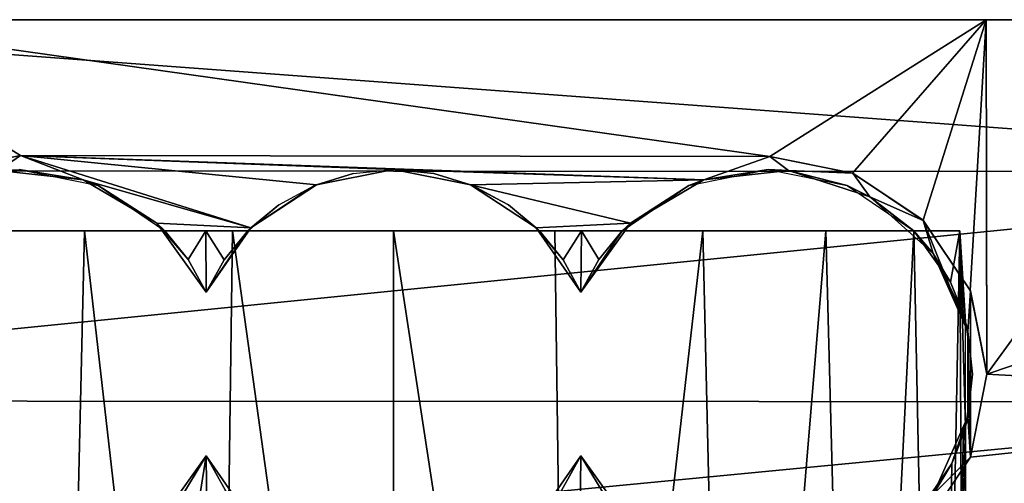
# Model space of a CAD drawing. Header units: millimetres. Extents: x 306.4 to 326.4, y -1558.6 to -1526.1.
# Tile 4 of 9: x 313.7 to 320.9, y -1552 to -1548.6. Entities that reach past the tile are written whole.
import ezdxf

# ---------------------------------------------------------------- set-up
doc = ezdxf.new("R2010")
doc.units = ezdxf.units.MM
doc.header["$LTSCALE"] = 65.185185
for name, color, linetype in [('20', 7, 'CONTINUOUS'), ('29', 7, 'CONTINUOUS'), ('41', 7, 'CONTINUOUS'), ('56', 7, 'CONTINUOUS'), ('57', 7, 'CONTINUOUS'), ('59', 7, 'CONTINUOUS'), ('60', 7, 'CONTINUOUS'), ('62', 7, 'CONTINUOUS'), ('63', 7, 'CONTINUOUS'), ('64', 7, 'CONTINUOUS'), ('65', 7, 'CONTINUOUS'), ('66', 7, 'CONTINUOUS'), ('67', 7, 'CONTINUOUS'), ('68', 7, 'CONTINUOUS'), ('69', 7, 'CONTINUOUS'), ('70', 7, 'CONTINUOUS')]:
    doc.layers.add(name, color=color, linetype=linetype)

msp = doc.modelspace()

# ---------------------------------------------------------------- linework, layer by layer
at = {"layer": '20', "linetype": 'Continuous'}
for points in [[(320.7506, -1548.5937, 3036.1622), (320.7575, -1551.1937, 3036.1622), (322.6506, -1548.5937, 3036.1622), (320.7506, -1548.5937, 3036.1622)], [(320.7575, -1551.1937, 3036.1622), (325.1602, -1549.7077, 3036.1622), (322.6506, -1548.5937, 3036.1622), (320.7575, -1551.1937, 3036.1622)], [(324.4583, -1551.3976, 3036.1622), (325.1602, -1549.7077, 3036.1622), (320.7575, -1551.1937, 3036.1622), (324.4583, -1551.3976, 3036.1622)], [(320.6368, -1551.8046, 3036.1622), (324.4583, -1551.3976, 3036.1622), (320.7575, -1551.1937, 3036.1622), (320.6368, -1551.8046, 3036.1622)], [(319.7746, -1552.6698, 3036.1622), (324.4583, -1551.3976, 3036.1622), (320.2917, -1552.3228, 3036.1622), (319.7746, -1552.6698, 3036.1622)], [(323.3428, -1552.8481, 3036.1622), (324.4583, -1551.3976, 3036.1622), (319.7746, -1552.6698, 3036.1622), (323.3428, -1552.8481, 3036.1622)], [(320.2917, -1552.3228, 3036.1622), (324.4583, -1551.3976, 3036.1622), (320.6368, -1551.8046, 3036.1622), (320.2917, -1552.3228, 3036.1622)]]:
    msp.add_3dface(points, dxfattribs=at)
at = {"layer": '29', "linetype": 'Continuous'}
for points in [[(325.1602, -1549.7077, 2525.7622), (307.6373, -1549.7031, 2525.7622), (310.1506, -1548.5937, 2525.7622), (325.1602, -1549.7077, 2525.7622)], [(322.6506, -1548.5937, 2525.7622), (325.1602, -1549.7077, 2525.7622), (310.1506, -1548.5937, 2525.7622), (322.6506, -1548.5937, 2525.7622)], [(308.334, -1551.3898, 2525.7622), (307.6373, -1549.7031, 2525.7622), (325.1602, -1549.7077, 2525.7622), (308.334, -1551.3898, 2525.7622)], [(324.4583, -1551.3976, 2525.7622), (308.334, -1551.3898, 2525.7622), (325.1602, -1549.7077, 2525.7622), (324.4583, -1551.3976, 2525.7622)], [(309.4433, -1552.8388, 2525.7622), (308.334, -1551.3898, 2525.7622), (324.4583, -1551.3976, 2525.7622), (309.4433, -1552.8388, 2525.7622)], [(323.3428, -1552.8481, 2525.7622), (309.4433, -1552.8388, 2525.7622), (324.4583, -1551.3976, 2525.7622), (323.3428, -1552.8481, 2525.7622)]]:
    msp.add_3dface(points, dxfattribs=at)
at = {"layer": '41', "linetype": 'Continuous'}
for points in [[(322.6506, -1548.5937, 2525.7622), (310.1506, -1548.5937, 3036.1622), (312.0506, -1548.5937, 3032.1622), (322.6506, -1548.5937, 2525.7622)], [(310.1506, -1548.5937, 3036.1622), (322.6506, -1548.5937, 2525.7622), (310.1506, -1548.5937, 2525.7622), (310.1506, -1548.5937, 3036.1622)], [(322.6506, -1548.5937, 2525.7622), (312.0506, -1548.5937, 3032.1622), (320.7506, -1548.5937, 3032.1622), (322.6506, -1548.5937, 2525.7622)], [(320.7506, -1548.5937, 3036.1622), (322.6506, -1548.5937, 2525.7622), (320.7506, -1548.5937, 3032.1622), (320.7506, -1548.5937, 3036.1622)], [(320.7506, -1548.5937, 3036.1622), (322.6506, -1548.5937, 3036.1622), (322.6506, -1548.5937, 2525.7622), (320.7506, -1548.5937, 3036.1622)]]:
    msp.add_3dface(points, dxfattribs=at)
at = {"layer": '56', "linetype": 'Continuous'}
for points in [[(320.7506, -1548.5937, 3032.1622), (312.0506, -1548.5937, 3032.1622), (319.1624, -1549.5978, 3032.1622), (320.7506, -1548.5937, 3032.1622)], [(313.6601, -1549.5896, 3032.1622), (312.0506, -1548.5937, 3032.1622), (313.0464, -1549.7117, 3032.1622), (313.6601, -1549.5896, 3032.1622)], [(312.0506, -1548.5937, 3032.1622), (313.6601, -1549.5896, 3032.1622), (319.1624, -1549.5978, 3032.1622), (312.0506, -1548.5937, 3032.1622)], [(319.7714, -1549.7194, 3032.1622), (320.7506, -1548.5937, 3032.1622), (319.1624, -1549.5978, 3032.1622), (319.7714, -1549.7194, 3032.1622)], [(320.288, -1550.064, 3032.1622), (320.7506, -1548.5937, 3032.1622), (319.7714, -1549.7194, 3032.1622), (320.288, -1550.064, 3032.1622)], [(320.6342, -1550.5797, 3032.1622), (320.7506, -1548.5937, 3032.1622), (320.288, -1550.064, 3032.1622), (320.6342, -1550.5797, 3032.1622)], [(320.7575, -1551.1883, 3032.1622), (320.7506, -1548.5937, 3032.1622), (320.6342, -1550.5797, 3032.1622), (320.7575, -1551.1883, 3032.1622)]]:
    msp.add_3dface(points, dxfattribs=at)
at = {"layer": '57', "linetype": 'Continuous'}
for points in [[(313.6601, -1549.5896, 3021.1622), (313.0464, -1549.7117, 3032.1622), (313.0463, -1549.7118, 3021.1622), (313.6601, -1549.5896, 3021.1622)], [(313.6601, -1549.5896, 3032.1622), (313.0464, -1549.7117, 3032.1622), (313.6601, -1549.5896, 3021.1622), (313.6601, -1549.5896, 3032.1622)]]:
    msp.add_3dface(points, dxfattribs=at)
at = {"layer": '59', "linetype": 'Continuous'}
for points in [[(319.7714, -1549.7194, 3032.1622), (319.1624, -1549.5978, 3032.1622), (319.7728, -1549.72, 3021.1622), (319.7714, -1549.7194, 3032.1622)], [(319.7728, -1549.72, 3021.1622), (319.1624, -1549.5978, 3032.1622), (319.1624, -1549.5978, 3021.1622), (319.7728, -1549.72, 3021.1622)], [(320.288, -1550.064, 3032.1622), (319.7714, -1549.7194, 3032.1622), (319.7728, -1549.72, 3021.1622), (320.288, -1550.064, 3032.1622)], [(320.2902, -1550.0662, 3021.1622), (320.288, -1550.064, 3032.1622), (319.7728, -1549.72, 3021.1622), (320.2902, -1550.0662, 3021.1622)], [(320.6342, -1550.5797, 3032.1622), (320.288, -1550.064, 3032.1622), (320.2902, -1550.0662, 3021.1622), (320.6342, -1550.5797, 3032.1622)], [(320.6359, -1550.5839, 3021.1622), (320.6342, -1550.5797, 3032.1622), (320.2902, -1550.0662, 3021.1622), (320.6359, -1550.5839, 3021.1622)], [(320.7575, -1551.1883, 3032.1622), (320.6342, -1550.5797, 3032.1622), (320.6359, -1550.5839, 3021.1622), (320.7575, -1551.1883, 3032.1622)], [(320.7575, -1551.1944, 3021.1622), (320.7575, -1551.1883, 3032.1622), (320.6359, -1550.5839, 3021.1622), (320.7575, -1551.1944, 3021.1622)], [(320.6366, -1551.805, 3021.1622), (320.6368, -1551.8046, 3036.1622), (320.7575, -1551.1944, 3021.1622), (320.6366, -1551.805, 3021.1622)], [(320.7575, -1551.1944, 3021.1622), (320.6368, -1551.8046, 3036.1622), (320.7575, -1551.1937, 3032.1622), (320.7575, -1551.1944, 3021.1622)], [(320.7575, -1551.1937, 3036.1622), (320.7575, -1551.1937, 3032.1622), (320.6368, -1551.8046, 3036.1622), (320.7575, -1551.1937, 3036.1622)], [(320.7575, -1551.1883, 3032.1622), (320.7575, -1551.1944, 3021.1622), (320.7575, -1551.191, 3032.1622), (320.7575, -1551.1883, 3032.1622)], [(320.7575, -1551.191, 3032.1622), (320.7575, -1551.1944, 3021.1622), (320.7575, -1551.1937, 3032.1622), (320.7575, -1551.191, 3032.1622)], [(320.2914, -1552.3231, 3021.1622), (320.2917, -1552.3228, 3036.1622), (320.6366, -1551.805, 3021.1622), (320.2914, -1552.3231, 3021.1622)], [(320.2917, -1552.3228, 3036.1622), (320.6368, -1551.8046, 3036.1622), (320.6366, -1551.805, 3021.1622), (320.2917, -1552.3228, 3036.1622)]]:
    msp.add_3dface(points, dxfattribs=at)
at = {"layer": '60', "linetype": 'Continuous'}
for points in [[(320.7575, -1551.1937, 3036.1622), (320.7506, -1548.5937, 3036.1622), (320.7506, -1548.5937, 3032.1622), (320.7575, -1551.1937, 3036.1622)], [(320.7575, -1551.1937, 3036.1622), (320.7506, -1548.5937, 3032.1622), (320.7575, -1551.1883, 3032.1622), (320.7575, -1551.1937, 3036.1622)], [(320.7575, -1551.1937, 3036.1622), (320.7575, -1551.1883, 3032.1622), (320.7575, -1551.191, 3032.1622), (320.7575, -1551.1937, 3036.1622)], [(320.7575, -1551.1937, 3036.1622), (320.7575, -1551.191, 3032.1622), (320.7575, -1551.1937, 3032.1622), (320.7575, -1551.1937, 3036.1622)]]:
    msp.add_3dface(points, dxfattribs=at)
at = {"layer": '62', "linetype": 'Continuous'}
for points in [[(313.6601, -1549.5896, 3021.1622), (313.0463, -1549.7118, 3021.1622), (313.5, -1549.7013, 3021.1622), (313.6601, -1549.5896, 3021.1622)], [(314.1218, -1549.7696, 3021.1622), (313.6601, -1549.5896, 3021.1622), (313.5, -1549.7013, 3021.1622), (314.1218, -1549.7696, 3021.1622)], [(319.1624, -1549.5978, 3021.1622), (313.6601, -1549.5896, 3021.1622), (318.6794, -1549.7696, 3021.1622), (319.1624, -1549.5978, 3021.1622)], [(318.6794, -1549.7696, 3021.1622), (313.6601, -1549.5896, 3021.1622), (316.4006, -1549.6937, 3021.1622), (318.6794, -1549.7696, 3021.1622)], [(316.4006, -1549.6937, 3021.1622), (313.6601, -1549.5896, 3021.1622), (315.8351, -1549.8044, 3021.1622), (316.4006, -1549.6937, 3021.1622)], [(315.8351, -1549.8044, 3021.1622), (313.6601, -1549.5896, 3021.1622), (315.3531, -1550.1201, 3021.1622), (315.8351, -1549.8044, 3021.1622)], [(315.3531, -1550.1201, 3021.1622), (313.6601, -1549.5896, 3021.1622), (314.1218, -1549.7696, 3021.1622), (315.3531, -1550.1201, 3021.1622)], [(319.3012, -1549.7013, 3021.1622), (319.1624, -1549.5978, 3021.1622), (318.6794, -1549.7696, 3021.1622), (319.3012, -1549.7013, 3021.1622)], [(319.7728, -1549.72, 3021.1622), (319.1624, -1549.5978, 3021.1622), (319.3012, -1549.7013, 3021.1622), (319.7728, -1549.72, 3021.1622)], [(316.9661, -1549.8044, 3021.1622), (318.6794, -1549.7696, 3021.1622), (316.4006, -1549.6937, 3021.1622), (316.9661, -1549.8044, 3021.1622)], [(319.8967, -1549.8924, 3021.1622), (319.7728, -1549.72, 3021.1622), (319.3012, -1549.7013, 3021.1622), (319.8967, -1549.8924, 3021.1622)], [(320.2902, -1550.0662, 3021.1622), (319.7728, -1549.72, 3021.1622), (319.8967, -1549.8924, 3021.1622), (320.2902, -1550.0662, 3021.1622)], [(314.6616, -1550.0856, 3021.1622), (315.3531, -1550.1201, 3021.1622), (314.1218, -1549.7696, 3021.1622), (314.6616, -1550.0856, 3021.1622)], [(318.1396, -1550.0856, 3021.1622), (318.6794, -1549.7696, 3021.1622), (316.9661, -1549.8044, 3021.1622), (318.1396, -1550.0856, 3021.1622)], [(317.4482, -1550.1201, 3021.1622), (318.1396, -1550.0856, 3021.1622), (316.9661, -1549.8044, 3021.1622), (317.4482, -1550.1201, 3021.1622)], [(320.3626, -1550.3098, 3021.1622), (320.2902, -1550.0662, 3021.1622), (319.8967, -1549.8924, 3021.1622), (320.3626, -1550.3098, 3021.1622)], [(315.0256, -1550.5942, 3021.1622), (315.3531, -1550.1201, 3021.1622), (314.6616, -1550.0856, 3021.1622), (315.0256, -1550.5942, 3021.1622)], [(317.7756, -1550.5942, 3021.1622), (318.1396, -1550.0856, 3021.1622), (317.4482, -1550.1201, 3021.1622), (317.7756, -1550.5942, 3021.1622)], [(320.6176, -1550.8809, 3021.1622), (320.2902, -1550.0662, 3021.1622), (320.3626, -1550.3098, 3021.1622), (320.6176, -1550.8809, 3021.1622)], [(320.6359, -1550.5839, 3021.1622), (320.2902, -1550.0662, 3021.1622), (320.6176, -1550.8809, 3021.1622), (320.6359, -1550.5839, 3021.1622)], [(320.6366, -1551.805, 3021.1622), (320.6359, -1550.5839, 3021.1622), (320.6176, -1550.8809, 3021.1622), (320.6366, -1551.805, 3021.1622)], [(320.6366, -1551.805, 3021.1622), (320.7575, -1551.1944, 3021.1622), (320.6359, -1550.5839, 3021.1622), (320.6366, -1551.805, 3021.1622)], [(320.6176, -1551.5064, 3021.1622), (320.6366, -1551.805, 3021.1622), (320.6176, -1550.8809, 3021.1622), (320.6176, -1551.5064, 3021.1622)], [(320.3626, -1552.0775, 3021.1622), (320.6366, -1551.805, 3021.1622), (320.6176, -1551.5064, 3021.1622), (320.3626, -1552.0775, 3021.1622)], [(315.3531, -1552.2673, 3021.1622), (315.0256, -1551.7932, 3021.1622), (314.6616, -1552.3018, 3021.1622), (315.3531, -1552.2673, 3021.1622)], [(317.7756, -1551.7932, 3021.1622), (317.4482, -1552.2673, 3021.1622), (318.1396, -1552.3018, 3021.1622), (317.7756, -1551.7932, 3021.1622)], [(320.2914, -1552.3231, 3021.1622), (320.6366, -1551.805, 3021.1622), (320.3626, -1552.0775, 3021.1622), (320.2914, -1552.3231, 3021.1622)]]:
    msp.add_3dface(points, dxfattribs=at)
at = {"layer": '63', "linetype": 'Continuous'}
for points in [[(319.1624, -1549.5978, 3032.1622), (313.6601, -1549.5896, 3032.1622), (313.6601, -1549.5896, 3021.1622), (319.1624, -1549.5978, 3032.1622)], [(319.1624, -1549.5978, 3032.1622), (313.6601, -1549.5896, 3021.1622), (319.1624, -1549.5978, 3021.1622), (319.1624, -1549.5978, 3032.1622)]]:
    msp.add_3dface(points, dxfattribs=at)
at = {"layer": '64', "linetype": 'Continuous'}
for points in [[(315.0256, -1551.7932, 3016.4307), (315.3531, -1552.2673, 3021.1622), (315.1675, -1552.0477, 3016.4771), (315.0256, -1551.7932, 3016.4307)], [(315.0256, -1551.7932, 3021.1622), (315.3531, -1552.2673, 3021.1622), (315.0256, -1551.7932, 3016.4307), (315.0256, -1551.7932, 3021.1622)], [(317.4482, -1552.2673, 3021.1622), (317.7756, -1551.7932, 3021.1622), (317.6338, -1552.0477, 3016.4771), (317.4482, -1552.2673, 3021.1622)], [(317.6338, -1552.0477, 3016.4771), (317.7756, -1551.7932, 3021.1622), (317.7756, -1551.7932, 3016.4307), (317.6338, -1552.0477, 3016.4771)]]:
    msp.add_3dface(points, dxfattribs=at)
at = {"layer": '65', "linetype": 'Continuous'}
for points in [[(319.1506, -1549.6937, 3012.4622), (318.6794, -1549.7696, 3021.1622), (318.5697, -1549.8107, 3012.4622), (319.1506, -1549.6937, 3012.4622)], [(319.3012, -1549.7013, 3021.1622), (318.6794, -1549.7696, 3021.1622), (319.1506, -1549.6937, 3012.4622), (319.3012, -1549.7013, 3021.1622)], [(319.7315, -1549.8107, 3012.4622), (319.3012, -1549.7013, 3021.1622), (319.1506, -1549.6937, 3012.4622), (319.7315, -1549.8107, 3012.4622)], [(319.8967, -1549.8924, 3021.1622), (319.3012, -1549.7013, 3021.1622), (319.7315, -1549.8107, 3012.4622), (319.8967, -1549.8924, 3021.1622)], [(318.5697, -1549.8107, 3012.4622), (318.1396, -1550.0856, 3021.1622), (318.0794, -1550.1437, 3016.3121), (318.5697, -1549.8107, 3012.4622)], [(318.0794, -1550.1437, 3012.4622), (318.5697, -1549.8107, 3012.4622), (318.0794, -1550.1437, 3016.3121), (318.0794, -1550.1437, 3012.4622)], [(318.6794, -1549.7696, 3021.1622), (318.1396, -1550.0856, 3021.1622), (318.5697, -1549.8107, 3012.4622), (318.6794, -1549.7696, 3021.1622)], [(320.2218, -1550.1437, 3012.4622), (319.8967, -1549.8924, 3021.1622), (319.7315, -1549.8107, 3012.4622), (320.2218, -1550.1437, 3012.4622)], [(320.3626, -1550.3098, 3021.1622), (319.8967, -1549.8924, 3021.1622), (320.2218, -1550.1437, 3014.2053), (320.3626, -1550.3098, 3021.1622)], [(319.8967, -1549.8924, 3021.1622), (320.2218, -1550.1437, 3012.4622), (320.2218, -1550.1437, 3014.2053), (319.8967, -1549.8924, 3021.1622)], [(318.1396, -1550.0856, 3021.1622), (317.7756, -1550.5942, 3021.1622), (318.0794, -1550.1437, 3016.3121), (318.1396, -1550.0856, 3021.1622)], [(318.0794, -1550.1437, 3016.3121), (317.7756, -1550.5942, 3021.1622), (317.9077, -1550.3539, 3016.3825), (318.0794, -1550.1437, 3016.3121)], [(320.4907, -1550.5198, 3013.4165), (320.3626, -1550.3098, 3021.1622), (320.2218, -1550.1437, 3014.2053), (320.4907, -1550.5198, 3013.4165)], [(320.6176, -1550.8809, 3021.1622), (320.3626, -1550.3098, 3021.1622), (320.6006, -1550.8096, 3012.4622), (320.6176, -1550.8809, 3021.1622)], [(320.6006, -1550.8096, 3012.4622), (320.3626, -1550.3098, 3021.1622), (320.5832, -1550.749, 3012.8444), (320.6006, -1550.8096, 3012.4622)], [(320.5832, -1550.749, 3012.8444), (320.3626, -1550.3098, 3021.1622), (320.4907, -1550.5198, 3013.4165), (320.5832, -1550.749, 3012.8444)], [(317.9077, -1550.3539, 3016.3825), (317.7756, -1550.5942, 3021.1622), (317.7756, -1550.5942, 3016.4307), (317.9077, -1550.3539, 3016.3825)], [(320.6506, -1551.1937, 3012.4622), (320.6176, -1550.8809, 3021.1622), (320.6006, -1550.8096, 3012.4622), (320.6506, -1551.1937, 3012.4622)], [(320.6176, -1551.5064, 3021.1622), (320.6176, -1550.8809, 3021.1622), (320.6506, -1551.1937, 3012.4622), (320.6176, -1551.5064, 3021.1622)], [(320.6006, -1551.5777, 3012.4622), (320.6176, -1551.5064, 3021.1622), (320.6506, -1551.1937, 3012.4622), (320.6006, -1551.5777, 3012.4622)], [(320.3626, -1552.0775, 3021.1622), (320.6176, -1551.5064, 3021.1622), (320.4995, -1551.8498, 3013.3782), (320.3626, -1552.0775, 3021.1622)], [(320.4995, -1551.8498, 3013.3782), (320.6176, -1551.5064, 3021.1622), (320.5843, -1551.6348, 3012.8323), (320.4995, -1551.8498, 3013.3782)], [(320.5843, -1551.6348, 3012.8323), (320.6176, -1551.5064, 3021.1622), (320.6006, -1551.5777, 3012.4622), (320.5843, -1551.6348, 3012.8323)], [(317.7756, -1551.7932, 3021.1622), (318.1396, -1552.3018, 3021.1622), (317.7756, -1551.7932, 3016.4307), (317.7756, -1551.7932, 3021.1622)], [(317.7756, -1551.7932, 3016.4307), (318.1396, -1552.3018, 3021.1622), (317.9791, -1552.1305, 3016.3543), (317.7756, -1551.7932, 3016.4307)], [(320.2523, -1552.2116, 3014.1367), (320.3626, -1552.0775, 3021.1622), (320.4995, -1551.8498, 3013.3782), (320.2523, -1552.2116, 3014.1367)]]:
    msp.add_3dface(points, dxfattribs=at)
at = {"layer": '66', "linetype": 'Continuous'}
for points in [[(316.1043, -1549.7232, 3012.4622), (315.8351, -1549.8044, 3021.1622), (315.8197, -1549.8107, 3012.4622), (316.1043, -1549.7232, 3012.4622)], [(316.4006, -1549.6937, 3021.1622), (315.8351, -1549.8044, 3021.1622), (316.4006, -1549.6937, 3012.4622), (316.4006, -1549.6937, 3021.1622)], [(316.4006, -1549.6937, 3012.4622), (315.8351, -1549.8044, 3021.1622), (316.1043, -1549.7232, 3012.4622), (316.4006, -1549.6937, 3012.4622)], [(316.9661, -1549.8044, 3021.1622), (316.4006, -1549.6937, 3021.1622), (316.6969, -1549.7232, 3012.4622), (316.9661, -1549.8044, 3021.1622)], [(316.6969, -1549.7232, 3012.4622), (316.4006, -1549.6937, 3021.1622), (316.4006, -1549.6937, 3012.4622), (316.6969, -1549.7232, 3012.4622)], [(316.9815, -1549.8107, 3012.4622), (316.9661, -1549.8044, 3021.1622), (316.6969, -1549.7232, 3012.4622), (316.9815, -1549.8107, 3012.4622)], [(315.8351, -1549.8044, 3021.1622), (315.3531, -1550.1201, 3021.1622), (315.8197, -1549.8107, 3012.4622), (315.8351, -1549.8044, 3021.1622)], [(315.8197, -1549.8107, 3012.4622), (315.3531, -1550.1201, 3021.1622), (315.5579, -1549.9528, 3012.4622), (315.8197, -1549.8107, 3012.4622)], [(317.2433, -1549.9528, 3012.4622), (316.9661, -1549.8044, 3021.1622), (316.9815, -1549.8107, 3012.4622), (317.2433, -1549.9528, 3012.4622)], [(317.4482, -1550.1201, 3021.1622), (316.9661, -1549.8044, 3021.1622), (317.2433, -1549.9528, 3012.4622), (317.4482, -1550.1201, 3021.1622)], [(315.3294, -1550.1437, 3012.4622), (315.5579, -1549.9528, 3012.4622), (315.3294, -1550.1437, 3016.5233), (315.3294, -1550.1437, 3012.4622)], [(315.5579, -1549.9528, 3012.4622), (315.3531, -1550.1201, 3021.1622), (315.3294, -1550.1437, 3016.5233), (315.5579, -1549.9528, 3012.4622)], [(317.4718, -1550.1437, 3012.4622), (317.4482, -1550.1201, 3021.1622), (317.2433, -1549.9528, 3012.4622), (317.4718, -1550.1437, 3012.4622)], [(315.3531, -1550.1201, 3021.1622), (315.0256, -1550.5942, 3021.1622), (315.3294, -1550.1437, 3016.5233), (315.3531, -1550.1201, 3021.1622)], [(315.3294, -1550.1437, 3016.5233), (315.0256, -1550.5942, 3021.1622), (315.1559, -1550.3565, 3016.4735), (315.3294, -1550.1437, 3016.5233)], [(317.6453, -1550.3565, 3016.4735), (317.4482, -1550.1201, 3021.1622), (317.4718, -1550.1437, 3016.5233), (317.6453, -1550.3565, 3016.4735)], [(317.4482, -1550.1201, 3021.1622), (317.4718, -1550.1437, 3012.4622), (317.4718, -1550.1437, 3016.5233), (317.4482, -1550.1201, 3021.1622)], [(317.7756, -1550.5942, 3016.4307), (317.4482, -1550.1201, 3021.1622), (317.6453, -1550.3565, 3016.4735), (317.7756, -1550.5942, 3016.4307)], [(317.7756, -1550.5942, 3021.1622), (317.4482, -1550.1201, 3021.1622), (317.7756, -1550.5942, 3016.4307), (317.7756, -1550.5942, 3021.1622)], [(315.1559, -1550.3565, 3016.4735), (315.0256, -1550.5942, 3021.1622), (315.0256, -1550.5942, 3016.4307), (315.1559, -1550.3565, 3016.4735)]]:
    msp.add_3dface(points, dxfattribs=at)
at = {"layer": '67', "linetype": 'Continuous'}
for points in [[(314.1218, -1549.7696, 3021.1622), (313.5, -1549.7013, 3021.1622), (313.6506, -1549.6937, 3012.4622), (314.1218, -1549.7696, 3021.1622)], [(314.2315, -1549.8107, 3012.4622), (314.1218, -1549.7696, 3021.1622), (313.6506, -1549.6937, 3012.4622), (314.2315, -1549.8107, 3012.4622)], [(314.6616, -1550.0856, 3021.1622), (314.1218, -1549.7696, 3021.1622), (314.2315, -1549.8107, 3012.4622), (314.6616, -1550.0856, 3021.1622)], [(314.7218, -1550.1437, 3012.4622), (314.6616, -1550.0856, 3021.1622), (314.2315, -1549.8107, 3012.4622), (314.7218, -1550.1437, 3012.4622)], [(315.0256, -1550.5942, 3021.1622), (314.6616, -1550.0856, 3021.1622), (315.0256, -1550.5942, 3016.4307), (315.0256, -1550.5942, 3021.1622)], [(315.0256, -1550.5942, 3016.4307), (314.6616, -1550.0856, 3021.1622), (314.8935, -1550.3539, 3016.3825), (315.0256, -1550.5942, 3016.4307)], [(314.6616, -1550.0856, 3021.1622), (314.7218, -1550.1437, 3012.4622), (314.7218, -1550.1437, 3016.3121), (314.6616, -1550.0856, 3021.1622)], [(314.8935, -1550.3539, 3016.3825), (314.6616, -1550.0856, 3021.1622), (314.7218, -1550.1437, 3016.3121), (314.8935, -1550.3539, 3016.3825)], [(314.6616, -1552.3018, 3021.1622), (315.0256, -1551.7932, 3021.1622), (314.8221, -1552.1305, 3016.3543), (314.6616, -1552.3018, 3021.1622)], [(315.0256, -1551.7932, 3021.1622), (315.0256, -1551.7932, 3016.4307), (314.8221, -1552.1305, 3016.3543), (315.0256, -1551.7932, 3021.1622)]]:
    msp.add_3dface(points, dxfattribs=at)
at = {"layer": '68', "linetype": 'Continuous'}
for points in [[(314.1303, -1550.1437, 3008.9286), (312.5794, -1550.1437, 3012.4622), (313.227, -1550.1437, 3009.7112), (314.1303, -1550.1437, 3008.9286)], [(314.7218, -1550.1437, 3012.4622), (312.5794, -1550.1437, 3012.4622), (314.1303, -1550.1437, 3008.9286), (314.7218, -1550.1437, 3012.4622)], [(315.2176, -1550.1437, 3008.4322), (314.7218, -1550.1437, 3012.4622), (314.1303, -1550.1437, 3008.9286), (315.2176, -1550.1437, 3008.4322)], [(314.7218, -1550.1437, 3016.3121), (315.2176, -1550.1437, 3008.4322), (315.0215, -1550.1437, 3016.4293), (314.7218, -1550.1437, 3016.3121)], [(314.7218, -1550.1437, 3016.3121), (314.7218, -1550.1437, 3012.4622), (315.2176, -1550.1437, 3008.4322), (314.7218, -1550.1437, 3016.3121)], [(315.3294, -1550.1437, 3012.4622), (315.3294, -1550.1437, 3016.5233), (315.0215, -1550.1437, 3016.4293), (315.3294, -1550.1437, 3012.4622)], [(315.2176, -1550.1437, 3008.4322), (315.3294, -1550.1437, 3012.4622), (315.0215, -1550.1437, 3016.4293), (315.2176, -1550.1437, 3008.4322)], [(316.4006, -1550.1437, 3008.2622), (315.3294, -1550.1437, 3012.4622), (315.2176, -1550.1437, 3008.4322), (316.4006, -1550.1437, 3008.2622)], [(317.4718, -1550.1437, 3012.4622), (315.3294, -1550.1437, 3012.4622), (316.4006, -1550.1437, 3008.2622), (317.4718, -1550.1437, 3012.4622)], [(317.5836, -1550.1437, 3008.4322), (317.4718, -1550.1437, 3012.4622), (316.4006, -1550.1437, 3008.2622), (317.5836, -1550.1437, 3008.4322)], [(317.4718, -1550.1437, 3016.5233), (317.4718, -1550.1437, 3012.4622), (317.5836, -1550.1437, 3008.4322), (317.4718, -1550.1437, 3016.5233)], [(317.4718, -1550.1437, 3016.5233), (317.5836, -1550.1437, 3008.4322), (317.7797, -1550.1437, 3016.4293), (317.4718, -1550.1437, 3016.5233)], [(317.5836, -1550.1437, 3008.4322), (318.0794, -1550.1437, 3012.4622), (317.7797, -1550.1437, 3016.4293), (317.5836, -1550.1437, 3008.4322)], [(318.6709, -1550.1437, 3008.9286), (318.0794, -1550.1437, 3012.4622), (317.5836, -1550.1437, 3008.4322), (318.6709, -1550.1437, 3008.9286)], [(318.0794, -1550.1437, 3012.4622), (318.0794, -1550.1437, 3016.3121), (317.7797, -1550.1437, 3016.4293), (318.0794, -1550.1437, 3012.4622)], [(319.5742, -1550.1437, 3009.7112), (318.0794, -1550.1437, 3012.4622), (318.6709, -1550.1437, 3008.9286), (319.5742, -1550.1437, 3009.7112)], [(320.2206, -1550.1437, 3010.7165), (318.0794, -1550.1437, 3012.4622), (319.5742, -1550.1437, 3009.7112), (320.2206, -1550.1437, 3010.7165)], [(320.2218, -1550.1437, 3012.4622), (318.0794, -1550.1437, 3012.4622), (320.2206, -1550.1437, 3010.7165), (320.2218, -1550.1437, 3012.4622)], [(320.5577, -1550.1437, 3011.8632), (320.2218, -1550.1437, 3012.4622), (320.2206, -1550.1437, 3010.7165), (320.5577, -1550.1437, 3011.8632)], [(320.5581, -1550.1437, 3013.0583), (320.2218, -1550.1437, 3014.2053), (320.5577, -1550.1437, 3011.8632), (320.5581, -1550.1437, 3013.0583)], [(320.2218, -1550.1437, 3014.2053), (320.2218, -1550.1437, 3012.4622), (320.5577, -1550.1437, 3011.8632), (320.2218, -1550.1437, 3014.2053)]]:
    msp.add_3dface(points, dxfattribs=at)
at = {"layer": '69', "linetype": 'Continuous'}
for points in [[(313.0027, -1558.6437, 3009.9935), (313.9319, -1558.6437, 3009.0643), (313.227, -1550.1437, 3009.7112), (313.0027, -1558.6437, 3009.9935)], [(313.9319, -1558.6437, 3009.0643), (314.1303, -1550.1437, 3008.9286), (313.227, -1550.1437, 3009.7112), (313.9319, -1558.6437, 3009.0643)], [(313.9319, -1558.6437, 3009.0643), (315.1027, -1558.6437, 3008.4677), (314.1303, -1550.1437, 3008.9286), (313.9319, -1558.6437, 3009.0643)], [(315.1027, -1558.6437, 3008.4677), (315.2176, -1550.1437, 3008.4322), (314.1303, -1550.1437, 3008.9286), (315.1027, -1558.6437, 3008.4677)], [(315.1027, -1558.6437, 3008.4677), (316.4006, -1558.6437, 3008.2622), (315.2176, -1550.1437, 3008.4322), (315.1027, -1558.6437, 3008.4677)], [(316.4006, -1558.6437, 3008.2622), (316.4006, -1550.1437, 3008.2622), (315.2176, -1550.1437, 3008.4322), (316.4006, -1558.6437, 3008.2622)], [(315.1027, -1558.6437, 3016.4566), (313.9319, -1558.6437, 3015.86), (315.0256, -1551.7932, 3016.4307), (315.1027, -1558.6437, 3016.4566)], [(315.0256, -1551.7932, 3016.4307), (313.9319, -1558.6437, 3015.86), (314.8221, -1552.1305, 3016.3543), (315.0256, -1551.7932, 3016.4307)], [(315.1027, -1558.6437, 3016.4566), (315.0256, -1551.7932, 3016.4307), (315.1675, -1552.0477, 3016.4771), (315.1027, -1558.6437, 3016.4566)]]:
    msp.add_3dface(points, dxfattribs=at)
at = {"layer": '70', "linetype": 'Continuous'}
for points in [[(314.8935, -1550.3539, 3016.3825), (314.7218, -1550.1437, 3016.3121), (315.0215, -1550.1437, 3016.4293), (314.8935, -1550.3539, 3016.3825)], [(315.0256, -1550.5942, 3016.4307), (314.8935, -1550.3539, 3016.3825), (315.0215, -1550.1437, 3016.4293), (315.0256, -1550.5942, 3016.4307)], [(315.3294, -1550.1437, 3016.5233), (315.1559, -1550.3565, 3016.4735), (315.0215, -1550.1437, 3016.4293), (315.3294, -1550.1437, 3016.5233)], [(315.1559, -1550.3565, 3016.4735), (315.0256, -1550.5942, 3016.4307), (315.0215, -1550.1437, 3016.4293), (315.1559, -1550.3565, 3016.4735)], [(316.4006, -1558.6437, 3008.2622), (317.6985, -1558.6437, 3008.4677), (316.4006, -1550.1437, 3008.2622), (316.4006, -1558.6437, 3008.2622)], [(317.6985, -1558.6437, 3008.4677), (317.5836, -1550.1437, 3008.4322), (316.4006, -1550.1437, 3008.2622), (317.6985, -1558.6437, 3008.4677)], [(317.6453, -1550.3565, 3016.4735), (317.4718, -1550.1437, 3016.5233), (317.7797, -1550.1437, 3016.4293), (317.6453, -1550.3565, 3016.4735)], [(317.6985, -1558.6437, 3008.4677), (318.6709, -1550.1437, 3008.9286), (317.5836, -1550.1437, 3008.4322), (317.6985, -1558.6437, 3008.4677)], [(317.7756, -1550.5942, 3016.4307), (317.6453, -1550.3565, 3016.4735), (317.7797, -1550.1437, 3016.4293), (317.7756, -1550.5942, 3016.4307)], [(317.6985, -1558.6437, 3008.4677), (318.8693, -1558.6437, 3009.0643), (318.6709, -1550.1437, 3008.9286), (317.6985, -1558.6437, 3008.4677)], [(317.9077, -1550.3539, 3016.3825), (317.7756, -1550.5942, 3016.4307), (317.7797, -1550.1437, 3016.4293), (317.9077, -1550.3539, 3016.3825)], [(318.0794, -1550.1437, 3016.3121), (317.9077, -1550.3539, 3016.3825), (317.7797, -1550.1437, 3016.4293), (318.0794, -1550.1437, 3016.3121)], [(318.8693, -1558.6437, 3009.0643), (319.5742, -1550.1437, 3009.7112), (318.6709, -1550.1437, 3008.9286), (318.8693, -1558.6437, 3009.0643)], [(318.8693, -1558.6437, 3009.0643), (319.7985, -1558.6437, 3009.9935), (319.5742, -1550.1437, 3009.7112), (318.8693, -1558.6437, 3009.0643)], [(319.7985, -1558.6437, 3009.9935), (320.2206, -1550.1437, 3010.7165), (319.5742, -1550.1437, 3009.7112), (319.7985, -1558.6437, 3009.9935)], [(319.7985, -1558.6437, 3009.9935), (320.395, -1558.6437, 3011.1643), (320.2206, -1550.1437, 3010.7165), (319.7985, -1558.6437, 3009.9935)], [(320.395, -1558.6437, 3011.1643), (320.5577, -1550.1437, 3011.8632), (320.2206, -1550.1437, 3010.7165), (320.395, -1558.6437, 3011.1643)], [(320.4907, -1550.5198, 3013.4165), (320.2218, -1550.1437, 3014.2053), (320.5581, -1550.1437, 3013.0583), (320.4907, -1550.5198, 3013.4165)], [(320.395, -1558.6437, 3011.1643), (320.6006, -1558.6437, 3012.4622), (320.5577, -1550.1437, 3011.8632), (320.395, -1558.6437, 3011.1643)], [(320.5832, -1550.749, 3012.8444), (320.4907, -1550.5198, 3013.4165), (320.5581, -1550.1437, 3013.0583), (320.5832, -1550.749, 3012.8444)], [(320.5832, -1550.749, 3012.8444), (320.5581, -1550.1437, 3013.0583), (320.5577, -1550.1437, 3011.8632), (320.5832, -1550.749, 3012.8444)], [(320.6006, -1550.8096, 3012.4622), (320.5832, -1550.749, 3012.8444), (320.5577, -1550.1437, 3011.8632), (320.6006, -1550.8096, 3012.4622)], [(320.6006, -1551.5777, 3012.4622), (320.6006, -1550.8096, 3012.4622), (320.5577, -1550.1437, 3011.8632), (320.6006, -1551.5777, 3012.4622)], [(320.6006, -1558.6437, 3012.4622), (320.6006, -1551.5777, 3012.4622), (320.5577, -1550.1437, 3011.8632), (320.6006, -1558.6437, 3012.4622)], [(320.6006, -1558.6437, 3012.4622), (320.395, -1558.6437, 3013.76), (320.6006, -1551.5777, 3012.4622), (320.6006, -1558.6437, 3012.4622)], [(320.395, -1558.6437, 3013.76), (320.5843, -1551.6348, 3012.8323), (320.6006, -1551.5777, 3012.4622), (320.395, -1558.6437, 3013.76)], [(320.395, -1558.6437, 3013.76), (320.4995, -1551.8498, 3013.3782), (320.5843, -1551.6348, 3012.8323), (320.395, -1558.6437, 3013.76)], [(317.6985, -1558.6437, 3016.4566), (317.6338, -1552.0477, 3016.4771), (317.7756, -1551.7932, 3016.4307), (317.6985, -1558.6437, 3016.4566)], [(317.6985, -1558.6437, 3016.4566), (317.7756, -1551.7932, 3016.4307), (317.9791, -1552.1305, 3016.3543), (317.6985, -1558.6437, 3016.4566)], [(320.395, -1558.6437, 3013.76), (320.2523, -1552.2116, 3014.1367), (320.4995, -1551.8498, 3013.3782), (320.395, -1558.6437, 3013.76)]]:
    msp.add_3dface(points, dxfattribs=at)

doc.saveas('drawing.dxf')
